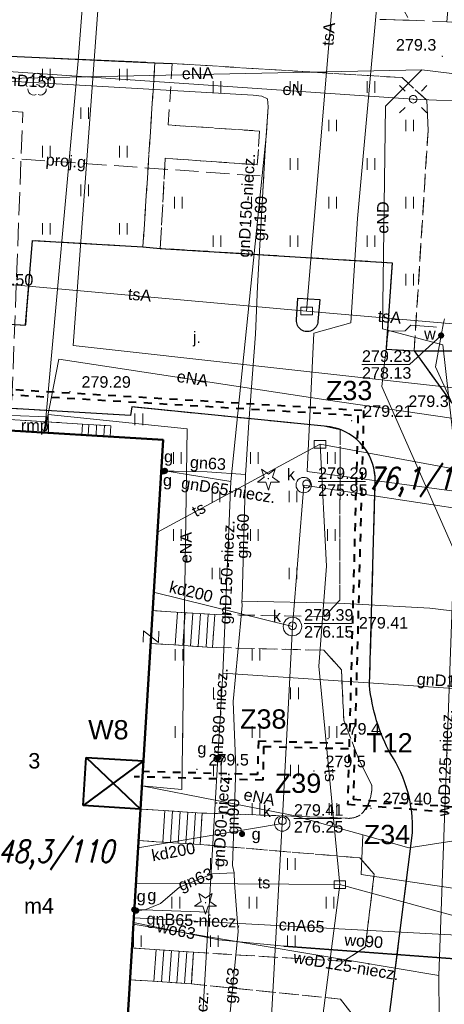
# Model space of a CAD drawing. Extents: x 0 to 6568752, y 0 to 5584302.
# Tile 36 of 74: x 6568460 to 6568488, y 5584013 to 5584077. Entities that reach past the tile are written whole.
import ezdxf
from ezdxf.enums import TextEntityAlignment as Align

# ---------------------------------------------------------------- set-up
doc = ezdxf.new("R2010")
doc.units = 0
doc.header["$PDSIZE"] = 0.75
for name, pattern in [('DUL', [1, 0.5, -0.5]), ('GAK', [3.5, 2, -0.7, 0.1, -0.7]), ('PRZER2-1', [1.5, 1, -0.5]), ('PRZER3-1', [2, 1.5, -0.5])]:
    doc.linetypes.add(name, pattern=pattern)
doc.layers.get('0').update_dxf_attribs({"linetype": 'CONTINUOUS'})
doc.layers.get('Defpoints').update_dxf_attribs({"linetype": 'CONTINUOUS'})
for name, color, linetype, lineweight in [('alarm', 51, 'CONTINUOUS', 50), ('EGBR', 7, 'CONTINUOUS', 18), ('EGBR_O', 7, 'CONTINUOUS', 18), ('EGBS', 7, 'CONTINUOUS', 18), ('EGBU', 7, 'CONTINUOUS', 50), ('EGBU_O', 7, 'CONTINUOUS', 50), ('GEPADR_O', 7, 'CONTINUOUS', 18), ('GEPPHC', 7, 'CONTINUOUS', 18), ('GUPPRZ_O', 7, 'CONTINUOUS', 18), ('OTKC', 7, 'CONTINUOUS', 18), ('OTKJ', 7, 'CONTINUOUS', 18), ('OTKJ_O', 7, 'CONTINUOUS', 18), ('OTKK', 7, 'CONTINUOUS', 25), ('OTRN', 7, 'CONTINUOUS', 13), ('OTRN_O', 7, 'CONTINUOUS', 13), ('OTRS', 7, 'CONTINUOUS', 13), ('OTRS_O', 7, 'CONTINUOUS', 13), ('OTZT', 7, 'CONTINUOUS', 18), ('ramka sekcji', 7, 'CONTINUOUS', 18), ('siec', 7, 'GAK', 70), ('SUEO', 7, 'CONTINUOUS', 18), ('SULO', 7, 'CONTINUOUS', 35), ('SUPK', 7, 'CONTINUOUS', 18), ('SUPW', 7, 'CONTINUOUS', 18), ('SUPW_O', 7, 'CONTINUOUS', 18)]:
    doc.layers.add(name, color=color, linetype=linetype, lineweight=lineweight)
for name, color, linetype, lineweight, true_color in [('OTZG', 7, 'CONTINUOUS', 18, 0x008000), ('OTZL', 7, 'CONTINUOUS', 18, 0x008000), ('SUCP', 7, 'CONTINUOUS', 18, 0xd200d2), ('SUCP_O', 7, 'CONTINUOUS', 18, 0xd200d2), ('SUEP', 1, 'CONTINUOUS', 18, 0xff0000), ('SUEP_O', 1, 'CONTINUOUS', 18, 0xff0000), ('SUGP', 7, 'CONTINUOUS', 18, 0xbfbf00), ('SUGP_O', 7, 'CONTINUOUS', 18, 0xbfbf00), ('SUGU', 7, 'CONTINUOUS', 18, 0xbfbf00), ('SUGU_O', 7, 'CONTINUOUS', 18, 0xbfbf00), ('SUGW', 7, 'CONTINUOUS', 18, 0xbfbf00), ('SUGW_O', 7, 'CONTINUOUS', 18, 0xbfbf00), ('SUKP', 7, 'CONTINUOUS', 18, 0x803300), ('SUKP_O', 7, 'CONTINUOUS', 18, 0x803300), ('SUTP', 7, 'CONTINUOUS', 18, 0xff9100), ('SUTP_O', 7, 'CONTINUOUS', 18, 0xff9100), ('SUWP', 5, 'CONTINUOUS', 18, 0x0000ff), ('SUWP_O', 5, 'CONTINUOUS', 18, 0x0000ff), ('SUWW', 5, 'CONTINUOUS', 18, 0x0000ff), ('SUWW_O', 5, 'CONTINUOUS', 18, 0x0000ff)]:
    doc.layers.add(name, color=color, linetype=linetype, lineweight=lineweight, true_color=true_color)
doc.styles.add('Arial', font='arial.ttf')
doc.styles.add('GEO-INFO', font='arial.ttf')
doc.styles.add('UZBROJENIE', font='SIMPLEX.shx', dxfattribs={"width": 0.8, "oblique": 15.00003, "height": 0.9})
doc.dimstyles.get("Standard").update_dxf_attribs({"dimtxt": 0.18, "dimasz": 0.18, "dimexe": 0.18, "dimexo": 0.0625, "dimgap": 0.09, "dimtad": 0, "dimtih": 1, "dimtoh": 1, "dimdec": 4, "dimzin": 0, "dimdsep": 46, "dimtxsty": 'Standard', "dimcen": 0.09, "dimadec": 0, "dimazin": 0, "dimtfac": 1, "dimtdec": 4, "dimtofl": 0, "dimtmove": 0, "dimatfit": 3, "dimfxl": 0, "dimtolj": 1, "dimtzin": 0, "dimarcsym": 0})

# ---------------------------------------------------------------- blocks, each defined once
blk = doc.blocks.new('D_GSPRDL1')
blk.add_hatch(color=0).paths.add_polyline_path([(0, -0.045), (0.013906, -0.042798), (0.02645, -0.036406), (0.036406, -0.02645), (0.042798, -0.013906), (0.045, 0), (0.042798, 0.013906), (0.036406, 0.02645), (0.02645, 0.036406), (0.013906, 0.042798), (0, 0.045), (-0.013906, 0.042798), (-0.02645, 0.036406), (-0.036406, 0.02645), (-0.042798, 0.013906), (-0.045, 0), (-0.042798, -0.013906), (-0.036406, -0.02645), (-0.02645, -0.036406), (-0.013906, -0.042798)])
at = {"color": 0}
for points in [[(-0.324277, 0.563333), (-0.240553, 0.662679), (-0.127956, 0.727494), (0, 0.75), (0.127956, 0.727494), (0.240553, 0.662679), (0.324277, 0.563333)], [(-0.635969, -0.134326), (-0.70458, -0.024001), (-0.731429, 0.103115), (-0.713292, 0.231763), (-0.652348, 0.346501), (-0.55591, 0.433559), (-0.435555, 0.482485)], [(0.435555, 0.482485), (0.55591, 0.433559), (0.652348, 0.346501), (0.713292, 0.231763), (0.731429, 0.103115), (0.70458, -0.024001), (0.635969, -0.134326)], [(-0.068773, -0.646351), (-0.194901, -0.677512), (-0.324092, -0.663766), (-0.440839, -0.606763), (-0.531129, -0.513345), (-0.584125, -0.394725), (-0.593465, -0.265141)], [(0.593465, -0.265141), (0.584125, -0.394725), (0.531129, -0.513345), (0.440839, -0.606763), (0.324092, -0.663766), (0.194901, -0.677512), (0.068773, -0.646351)]]:
    blk.add_lwpolyline(points, dxfattribs=at)
blk = doc.blocks.new('D_GSPRDI1')
blk.add_hatch(color=0).paths.add_polyline_path([(0, -0.045), (0.013906, -0.042798), (0.02645, -0.036406), (0.036406, -0.02645), (0.042798, -0.013906), (0.045, 0), (0.042798, 0.013906), (0.036406, 0.02645), (0.02645, 0.036406), (0.013906, 0.042798), (0, 0.045), (-0.013906, 0.042798), (-0.02645, 0.036406), (-0.036406, 0.02645), (-0.042798, 0.013906), (-0.045, 0), (-0.042798, -0.013906), (-0.036406, -0.02645), (-0.02645, -0.036406), (-0.013906, -0.042798)])
at = {"color": 0}
blk.add_lwpolyline([(0.272471, 0.088531), (0.713338, -0.231778), (0.168396, -0.231778), (0, -0.750048), (-0.168396, -0.231778), (-0.713338, -0.231778), (-0.272471, 0.088531), (-0.440867, 0.606801), (0, 0.286493), (0.440867, 0.606801)], close=True, dxfattribs=at)
blk = doc.blocks.new('D_GSPWPN1')
blk.add_hatch(color=0).paths.add_polyline_path([(-0.045, 0), (-0.043467, -0.011647), (-0.038971, -0.0225), (-0.03182, -0.03182), (-0.0225, -0.038971), (-0.011647, -0.043467), (0, -0.045), (0.011647, -0.043467), (0.0225, -0.038971), (0.03182, -0.03182), (0.038971, -0.0225), (0.043467, -0.011647), (0.045, 0), (0.043467, 0.011647), (0.038971, 0.0225), (0.03182, 0.03182), (0.0225, 0.038971), (0.011647, 0.043467), (0, 0.045), (-0.011647, 0.043467), (-0.0225, 0.038971), (-0.03182, 0.03182), (-0.038971, 0.0225), (-0.043467, 0.011647)])
blk = doc.blocks.new('D_GSPWPS1')
blk.add_hatch(color=0).paths.add_polyline_path([(-0.045, 0), (-0.043467, -0.011647), (-0.038971, -0.0225), (-0.03182, -0.03182), (-0.0225, -0.038971), (-0.011647, -0.043467), (0, -0.045), (0.011647, -0.043467), (0.0225, -0.038971), (0.03182, -0.03182), (0.038971, -0.0225), (0.043467, -0.011647), (0.045, 0), (0.043467, 0.011647), (0.038971, 0.0225), (0.03182, 0.03182), (0.0225, 0.038971), (0.011647, 0.043467), (0, 0.045), (-0.011647, 0.043467), (-0.0225, 0.038971), (-0.03182, 0.03182), (-0.038971, 0.0225), (-0.043467, 0.011647)])
blk = doc.blocks.new('D_GUPIKP1_3')
at = {"color": 0}
blk.add_lwpolyline([(0.375, -0.25), (-0.375, -0.25), (-0.375, 0.25), (0.375, 0.25)], close=True, dxfattribs=at)
blk = doc.blocks.new('D_GUPWZA1')
blk.add_hatch(color=0).paths.add_polyline_path([(-0.2, 0), (-0.193185, -0.051764), (-0.173205, -0.1), (-0.141421, -0.141421), (-0.1, -0.173205), (-0.051764, -0.193185), (0, -0.2), (0.051764, -0.193185), (0.1, -0.173205), (0.141421, -0.141421), (0.173205, -0.1), (0.193185, -0.051764), (0.2, 0), (0.193185, 0.051764), (0.173205, 0.1), (0.141421, 0.141421), (0.1, 0.173205), (0.051764, 0.193185), (0, 0.2), (-0.051764, 0.193185), (-0.1, 0.173205), (-0.141421, 0.141421), (-0.173205, 0.1), (-0.193185, 0.051764)])
blk = doc.blocks.new('D_GUPIWZ1_1')
at = {"color": 0}
blk.add_lwpolyline([(0, 0.25), (0.064705, 0.241481), (0.125, 0.216506), (0.176777, 0.176777), (0.216506, 0.125), (0.241481, 0.064705), (0.25, 0), (0.241481, -0.064705), (0.216506, -0.125), (0.176777, -0.176777), (0.125, -0.216506), (0.064705, -0.241481), (0, -0.25), (-0.064705, -0.241481), (-0.125, -0.216506), (-0.176777, -0.176777), (-0.216506, -0.125), (-0.241481, -0.064705), (-0.25, 0), (-0.241481, 0.064705), (-0.216506, 0.125), (-0.176777, 0.176777), (-0.125, 0.216506), (-0.064705, 0.241481)], close=True, dxfattribs=at)
blk = doc.blocks.new('D_GUPGZA1')
blk.add_hatch(color=0).paths.add_polyline_path([(-0.2, 0), (-0.193185, -0.051764), (-0.173205, -0.1), (-0.141421, -0.141421), (-0.1, -0.173205), (-0.051764, -0.193185), (0, -0.2), (0.051764, -0.193185), (0.1, -0.173205), (0.141421, -0.141421), (0.173205, -0.1), (0.193185, -0.051764), (0.2, 0), (0.193185, 0.051764), (0.173205, 0.1), (0.141421, 0.141421), (0.1, 0.173205), (0.051764, 0.193185), (0, 0.2), (-0.051764, 0.193185), (-0.1, 0.173205), (-0.141421, 0.141421), (-0.173205, 0.1), (-0.193185, 0.051764)])
blk = doc.blocks.new('D_GUPGUT1')
blk.add_hatch(color=0).paths.add_polyline_path([(-0.2, 0), (-0.193185, -0.051764), (-0.173205, -0.1), (-0.141421, -0.141421), (-0.1, -0.173205), (-0.051764, -0.193185), (0, -0.2), (0.051764, -0.193185), (0.1, -0.173205), (0.141421, -0.141421), (0.173205, -0.1), (0.193185, -0.051764), (0.2, 0), (0.193185, 0.051764), (0.173205, 0.1), (0.141421, 0.141421), (0.1, 0.173205), (0.051764, 0.193185), (0, 0.2), (-0.051764, 0.193185), (-0.1, 0.173205), (-0.141421, 0.141421), (-0.173205, 0.1), (-0.193185, 0.051764)])
blk = doc.blocks.new('D_GEPPHC1')
at = {"color": 0}
blk.add_lwpolyline([(-0.375, 0.5), (0.375, 0.5), (-0.375, -0.5), (0.375, -0.5)], dxfattribs=at)
blk = doc.blocks.new('D_GUPELA2')
blk.add_hatch(color=0).paths.add_polyline_path([(-0.001087, 0.044987), (0.011881, 0.043403), (0.021281, 0.03965), (0.030065, 0.033482), (0.038133, 0.023893), (0.043117, 0.012881), (0.044986, 0.001113), (0.044323, -0.007777), (0.040557, -0.019497), (0.033417, -0.030138), (0.024849, -0.037517), (0.013788, -0.042836), (0.002013, -0.044955), (-0.00982, -0.043916), (-0.020466, -0.040077), (-0.029541, -0.033946), (-0.036867, -0.025804), (-0.04187, -0.01649), (-0.04461, -0.005909), (-0.044532, 0.006476), (-0.041285, 0.017903), (-0.034764, 0.028574), (-0.024479, 0.03776), (-0.013449, 0.042943)])
at = {"color": 0}
for points in [[(-0.883883, 0.883883), (-0.53033, 0.53033)], [(0.883883, 0.883883), (0.53033, 0.53033)], [(-0.883883, -0.883883), (-0.53033, -0.53033)], [(0.883883, -0.883883), (0.53033, -0.53033)]]:
    blk.add_lwpolyline(points, dxfattribs=at)
blk = doc.blocks.new('D_GUPELA1')
at = {"color": 0}
blk.add_lwpolyline([(0, 0.25), (0.064705, 0.241481), (0.125, 0.216506), (0.176777, 0.176777), (0.216506, 0.125), (0.241481, 0.064705), (0.25, 0), (0.241481, -0.064705), (0.216506, -0.125), (0.176777, -0.176777), (0.125, -0.216506), (0.064705, -0.241481), (0, -0.25), (-0.064705, -0.241481), (-0.125, -0.216506), (-0.176777, -0.176777), (-0.216506, -0.125), (-0.241481, -0.064705), (-0.25, 0), (-0.241481, 0.064705), (-0.216506, 0.125), (-0.176777, 0.176777), (-0.125, 0.216506), (-0.064705, 0.241481)], close=True, dxfattribs=at)
blk = doc.blocks.new('D_GSSUTR1')
at = {"color": 0}
for points in [[(-0.25666, 0.36165), (-0.25666, -0.38835)], [(0.24334, -0.38835), (0.24334, 0.36165)]]:
    blk.add_lwpolyline(points, dxfattribs=at)
blk = doc.blocks.new('*D45')
at = {"layer": 'Defpoints', "color": 0}
for p in [(6568647.5, 5584150), (6568650, 5584150), (0, 0)]:
    blk.add_point(p, dxfattribs=at)
at = {"layer": 'ramka sekcji', "color": 0, "lineweight": -2}
blk.add_line((6568649.938, 5584150), (6568647.5, 5584150), dxfattribs=at)
at = {"layer": 'ramka sekcji', "color": 0, "insert": (6568644.106, 5584150), "char_height": 0.75, "attachment_point": 5, "style": 'GEO-INFO'}
blk.add_mtext('\\A1;5584150.0000', dxfattribs=at)
blk = doc.blocks.new('*D46')
at = {"layer": 'Defpoints', "color": 0}
for p in [(6568650, 5584152.5), (6568650, 5584150), (0, 0)]:
    blk.add_point(p, dxfattribs=at)
at = {"layer": 'ramka sekcji', "color": 0, "lineweight": -2}
blk.add_line((6568650, 5584150.062), (6568650, 5584152.5), dxfattribs=at)
at = {"layer": 'ramka sekcji', "color": 0, "insert": (6568650, 5584155.896), "char_height": 0.75, "attachment_point": 5, "rotation": 90, "style": 'GEO-INFO'}
blk.add_mtext('\\A1;6568650.0000', dxfattribs=at)

msp = doc.modelspace()

# ---------------------------------------------------------------- linework, layer by layer
at = {"layer": 'EGBR', "linetype": 'Continuous', "lineweight": 18, "elevation": 10.18}
msp.add_lwpolyline([(6568464.46047, 5584050.41839), (6568464.5, 5584051.12), (6568458.39, 5584051.51), (6568458.31, 5584050.79)], close=True, dxfattribs=at)
at = {"layer": 'EGBS', "linetype": 'Continuous', "lineweight": 18, "elevation": 10.18}
for points in [[(6568466.33, 5584051), (6568466.28985, 5584050.30786), (6568464.46047, 5584050.41839), (6568464.5, 5584051.12)], [(6568473.08, 5584038.77), (6568472.94, 5584036.64), (6568470.09, 5584036.82), (6568468.91704, 5584036.8989), (6568469.04824, 5584039.02947), (6568470.23, 5584038.95)], [(6568472.13, 5584023.86), (6568472.26, 5584025.9), (6568469.41, 5584026.08), (6568468.25496, 5584026.14794), (6568468.12991, 5584024.11732), (6568469.28, 5584024.04)], [(6568471.56, 5584014.81), (6568471.69, 5584016.87), (6568468.84, 5584017.07), (6568467.70084, 5584017.14994), (6568467.57336, 5584015.07979), (6568468.71, 5584015.01)]]:
    msp.add_lwpolyline(points, close=True, dxfattribs=at)
for points in [[(6568464.87607, 5584050.39328), (6568464.91832, 5584051.09257)], [(6568465.37516, 5584050.36312), (6568465.41726, 5584051.05985)], [(6568465.87425, 5584050.33297), (6568465.91619, 5584051.02714)], [(6568470.51699, 5584036.79303), (6568470.65154, 5584038.92338)], [(6568471.01599, 5584036.76152), (6568471.15054, 5584038.89186)], [(6568471.515, 5584036.73), (6568471.64955, 5584038.86034)], [(6568472.01401, 5584036.69848), (6568472.14855, 5584038.82883)], [(6568472.51301, 5584036.66697), (6568472.64756, 5584038.79731)], [(6568469.83699, 5584026.05303), (6568469.70814, 5584024.01296)], [(6568470.33599, 5584026.02152), (6568470.20715, 5584023.98144)], [(6568470.835, 5584025.99), (6568470.70615, 5584023.94993)], [(6568471.33401, 5584025.95848), (6568471.20516, 5584023.91841)], [(6568471.83301, 5584025.92697), (6568471.70416, 5584023.88689)], [(6568469.26745, 5584017.04), (6568469.12296, 5584014.98102)], [(6568469.76623, 5584017.005), (6568469.62174, 5584014.94602)], [(6568470.265, 5584016.97), (6568470.12051, 5584014.91102)], [(6568470.76377, 5584016.935), (6568470.61928, 5584014.87602)], [(6568471.26255, 5584016.9), (6568471.11806, 5584014.84101)]]:
    msp.add_lwpolyline(points, dxfattribs=at)
at = {"layer": 'EGBU', "linetype": 'Continuous', "lineweight": 50, "elevation": 10.18}
msp.add_lwpolyline([(6568457.96, 5584044.72), (6568458.31, 5584050.79), (6568469.73, 5584050.1), (6568467.17, 5584008.53), (6568466.28, 5584008.57), (6568464.89, 5583988.75), (6568453.62, 5583989.49), (6568454.76, 5584009.14), (6568455.78, 5584009.15)], close=True, dxfattribs=at)
at = {"layer": 'GUPPRZ_O', "linetype": 'Continuous', "lineweight": 13, "elevation": 10.8, "flags": 128}
for points in [[(6568487.77, 5584056.87), (6568485.71268, 5584054.98643), (6568482.63268, 5584054.98643)], [(6568479.78605, 5584047.39012), (6568482.86605, 5584047.39012)], [(6568478.87447, 5584038.1977), (6568481.95447, 5584038.1977)], [(6568478.21746, 5584025.5483), (6568481.29746, 5584025.5483)]]:
    msp.add_lwpolyline(points, dxfattribs=at)
at = {"layer": 'OTKC', "linetype": 'PRZER2-1', "lineweight": 18, "elevation": 10.18}
for points in [[(6568475.81, 5584095.49), (6568485.7, 5584077.32), (6568483.79, 5584077.36)], [(6568483.79, 5584077.36), (6568485.7, 5584077.32), (6568488.13, 5584077.21), (6568489.26, 5584077.14), (6568512.66, 5584076.01), (6568514.70571, 5584075.918), (6568538.01, 5584074.87), (6568539.27, 5584076.24), (6568539.96, 5584083.71)], [(6568488.46, 5584052.49), (6568486.02, 5584055.87), (6568486.92, 5584070.16), (6568486.83, 5584072.13), (6568485.23, 5584073.59), (6568470.32, 5584074.51), (6568470.06, 5584070.52), (6568475.99, 5584070.13), (6568475.84, 5584067.94), (6568469.87, 5584068.36), (6568469.54, 5584062.52), (6568468.42, 5584062.61), (6568469.2, 5584074.56), (6568454.13, 5584075.24)]]:
    msp.add_lwpolyline(points, dxfattribs=at)
msp.add_lwpolyline([(6568482.21, 5584012.59), (6568481.23, 5584013.83), (6568471.56, 5584014.81), (6568471.69, 5584016.87), (6568481.44, 5584016.28), (6568482.85, 5584017.2), (6568483.42, 5584021.94), (6568482.49, 5584022.99), (6568472.13, 5584023.86), (6568472.26, 5584025.9), (6568481.55, 5584025.57, 0.20683381), (6568482.61, 5584025.84, 0.20696042), (6568483.26, 5584027.75), (6568482.44, 5584029.33), (6568481.45, 5584031.92), (6568481.3, 5584035.19), (6568480.16, 5584036.45), (6568472.94, 5584036.64), (6568473.08, 5584038.77), (6568480.19, 5584038.64), (6568481.2, 5584039.7), (6568481.21, 5584050.77, -0.31837836), (6568483.49, 5584047.4), (6568483.12, 5584034.18, 0.10088804), (6568484.5, 5584029.71, -0.1555909), (6568485.91, 5584024.62), (6568481.67, 5583991.05)], format="xyb", dxfattribs=at)
at = {"layer": 'OTKJ', "linetype": 'PRZER3-1', "lineweight": 18, "elevation": 10.18}
msp.add_lwpolyline([(6568479.43, 5583959.52), (6568482.81, 5583989.38), (6568481.67, 5583991.05), (6568485.91, 5584024.62, 0.1555909), (6568484.5, 5584029.71, -0.10088804), (6568483.12, 5584034.18), (6568483.49, 5584047.4, 0.16990276), (6568482.77, 5584049.61, 0.21782823), (6568480.18, 5584050.99), (6568467.69, 5584052.24), (6568467.61, 5584051.68), (6568458.05, 5584052.25), (6568458.24, 5584055.28), (6568458.36, 5584057.68), (6568460.81, 5584057.54), (6568461.25, 5584063.04), (6568468.42, 5584062.61), (6568469.54, 5584062.52), (6568484.6, 5584061.58), (6568484.2, 5584055.99), (6568486.02, 5584055.87), (6568488.46, 5584052.49)], format="xyb", dxfattribs=at)
at = {"layer": 'OTKK', "linetype": 'Continuous', "lineweight": 25, "elevation": 10.18}
for points in [[(6568451.15, 5584066.37), (6568450.41, 5584066.7), (6568450.1, 5584067.36), (6568450.4, 5584071.58), (6568450.79, 5584072.67), (6568451.38, 5584073.45), (6568452.61, 5584074.55), (6568454.13, 5584075.24), (6568469.2, 5584074.56), (6568470.32, 5584074.51)], [(6568486.02, 5584055.87), (6568488.46, 5584052.49)]]:
    msp.add_lwpolyline(points, dxfattribs=at)
msp.add_lwpolyline([(6568479.43, 5583959.52), (6568482.81, 5583989.38), (6568481.67, 5583991.05), (6568485.91, 5584024.62, 0.1555909), (6568484.5, 5584029.71, -0.10088804), (6568483.12, 5584034.18), (6568483.49, 5584047.4, 0.16990276), (6568482.77, 5584049.61, 0.21782823), (6568480.18, 5584050.99), (6568467.69, 5584052.24), (6568467.61, 5584051.68), (6568458.05, 5584052.25), (6568458.24, 5584055.28), (6568458.36, 5584057.68), (6568460.81, 5584057.54), (6568461.25, 5584063.04), (6568468.42, 5584062.61), (6568469.54, 5584062.52), (6568484.6, 5584061.58), (6568484.2, 5584055.99), (6568486.02, 5584055.87), (6568488.77, 5584055.87)], format="xyb", dxfattribs=at)
msp.add_lwpolyline([(6568478.48, 5584059.29), (6568479.89, 5584059.21), (6568479.77, 5584057.78, -1.03128106), (6568478.39, 5584057.88)], format="xyb", close=True, dxfattribs=at)
at = {"layer": 'OTZT', "color": 7, "linetype": 'PRZER2-1', "lineweight": 18, "elevation": 10.1}
for points in [[(6568475.99, 5584096.46), (6568475.81, 5584095.49), (6568485.7, 5584077.32), (6568488.13, 5584077.21), (6568491.62, 5584111.39)], [(6568468.42, 5584062.61), (6568461.25, 5584063.04), (6568460.81, 5584057.54), (6568458.36, 5584057.68), (6568450.71, 5584061.92), (6568450.63, 5584062.71), (6568457.66, 5584062.07), (6568458.02, 5584067.72), (6568451.27, 5584068.16), (6568451.15, 5584066.37), (6568450.41, 5584066.7), (6568450.1, 5584067.36), (6568450.4, 5584071.58), (6568450.79, 5584072.67), (6568451.38, 5584073.45), (6568452.61, 5584074.55), (6568454.13, 5584075.24), (6568469.2, 5584074.56)], [(6568469.54, 5584062.52), (6568469.87, 5584068.36), (6568475.84, 5584067.94), (6568475.99, 5584070.13), (6568470.06, 5584070.52), (6568470.32, 5584074.51), (6568485.23, 5584073.59), (6568486.83, 5584072.13), (6568486.92, 5584070.16), (6568486.02, 5584055.87), (6568484.2, 5584055.99), (6568484.6, 5584061.58)], [(6568468.12991, 5584024.11732), (6568469.28, 5584024.04), (6568472.13, 5584023.86), (6568482.49, 5584022.99), (6568483.42, 5584021.94), (6568482.85, 5584017.2), (6568481.44, 5584016.28), (6568471.69, 5584016.87), (6568468.84, 5584017.07), (6568467.70084, 5584017.14994)], [(6568467.57336, 5584015.07979), (6568468.71, 5584015.01), (6568471.56, 5584014.81), (6568481.23, 5584013.83), (6568482.21, 5584012.59), (6568480.4, 5583997.22), (6568478.74, 5583996.26), (6568469.47, 5583997.01), (6568466.69, 5583997.2), (6568465.48945, 5583997.2976), (6568466.28, 5584008.57), (6568467.17, 5584008.53)]]:
    msp.add_lwpolyline(points, close=True, dxfattribs=at)
msp.add_lwpolyline([(6568458.05, 5584052.25), (6568467.61, 5584051.68), (6568467.69, 5584052.24), (6568480.18, 5584050.99), (6568481.21, 5584050.77), (6568481.2, 5584039.7), (6568480.19, 5584038.64), (6568473.08, 5584038.77), (6568470.23, 5584038.95), (6568469.04824, 5584039.02947), (6568469.73, 5584050.1), (6568466.28985, 5584050.30786), (6568466.33, 5584051), (6568464.5, 5584051.12), (6568458.39, 5584051.51)], dxfattribs=at)
msp.add_lwpolyline([(6568468.91704, 5584036.8989), (6568470.09, 5584036.82), (6568472.94, 5584036.64), (6568480.16, 5584036.45), (6568481.3, 5584035.19), (6568481.45, 5584031.92), (6568482.44, 5584029.33), (6568483.26, 5584027.75, -0.10320819), (6568483.13, 5584026.72, -0.41554788), (6568481.55, 5584025.57), (6568472.26, 5584025.9), (6568469.41, 5584026.08), (6568468.25496, 5584026.14794)], format="xyb", close=True, dxfattribs=at)
at = {"layer": 'siec', "linetype": 'DUL', "lineweight": 40}
for p, q in [((6568454.18161, 5584053.71431), (6568482.73872, 5584052.00986)), ((6568454.51199, 5584053.347), (6568482.36867, 5584051.68435)), ((6568482.36867, 5584051.68435), (6568481.69841, 5584026.47011)), ((6568482.73872, 5584052.00986), (6568482.06846, 5584026.79561)), ((6568475.90985, 5584030.57907), (6568475.85333, 5584028.39087)), ((6568475.90986, 5584030.57947), (6568481.80347, 5584030.42241)), ((6568476.25042, 5584030.2199), (6568476.1939, 5584028.03169)), ((6568476.25044, 5584030.22029), (6568482.15532, 5584030.06293)), ((6568476.1939, 5584028.03169), (6568467.8467, 5584028.25358)), ((6568475.85333, 5584028.39087), (6568467.89034, 5584028.60255)), ((6568482.06846, 5584026.79561), (6568548.20269, 5584021.73291)), ((6568481.69841, 5584026.47011), (6568547.83264, 5584021.4074))]:
    msp.add_line(p, q, dxfattribs=at)
at = {"layer": 'siec', "linetype": 'ByBlock', "lineweight": 40}
for p, q in [((6568464.53759, 5584026.39713), (6568464.74578, 5584029.5029)), ((6568468.44753, 5584029.27494), (6568464.53759, 5584026.39713)), ((6568464.74578, 5584029.5029), (6568468.44753, 5584029.27494)), ((6568464.74578, 5584029.5029), (6568468.25496, 5584026.14794)), ((6568468.25496, 5584026.14794), (6568464.53759, 5584026.39713))]:
    msp.add_line(p, q, dxfattribs=at)
at = {"layer": 'SUCP', "linetype": 'Continuous', "lineweight": 18, "elevation": 10.14}
msp.add_lwpolyline([(6568467.82052, 5584019.09329), (6568489.61094, 5584017.93345), (6568489.77001, 5584009.76739), (6568505.78679, 5584009.39603)], dxfattribs=at)
at = {"layer": 'SUEP', "linetype": 'Continuous', "lineweight": 18, "elevation": 10.14}
for points in [[(6568400.12745, 5584159.85225), (6568398.01241, 5584099.73035), (6568466.01071, 5584095.59619), (6568465.51432, 5584078.24845), (6568463.88823, 5584056.21578), (6568488.56528, 5584053.48354), (6568512.37059, 5584049.32995), (6568530.71554, 5584048.27624), (6568530.87, 5584050.35)], [(6568401.39526, 5584135.72737), (6568405.69317, 5584117.39992), (6568408.44491, 5584098.04464), (6568438.30347, 5584095.99921), (6568465.75337, 5584094.61279), (6568464.21021, 5584074.68136), (6568462.02654, 5584050.56545)], [(6568469.90566, 5584078.94508), (6568471.50229, 5584091.62664), (6568472.53, 5584108.67), (6568471.33, 5584096.82), (6568465.16, 5584089.99), (6568454.64, 5584080.16), (6568433.18, 5584081.43), (6568430.13, 5584076.26), (6568437.23, 5584075.62), (6568458.39, 5584074.07), (6568485.96, 5584072.19), (6568490, 5584072.02)], [(6568483.86, 5584081.14), (6568482.35, 5584064.46), (6568481.92, 5584057.69), (6568479.5, 5584057.03), (6568479.08, 5584048.05), (6568490.55, 5584046.52), (6568490.19, 5584039.47), (6568490.1, 5584032.19), (6568500.05, 5584031.55), (6568499.19, 5584000.4), (6568497.9, 5583981.04), (6568497, 5583965.74), (6568496.25, 5583951.67), (6568502.87, 5583951), (6568504.63, 5583951.43), (6568516.8, 5583950.23), (6568526.54, 5583949.18), (6568528.6, 5583949.33), (6568547.78, 5583947.67), (6568548.44331, 5583954.04773)], [(6568457.41502, 5584073.49372), (6568486.50836, 5584074.10327)], [(6568493.58837, 5584034.7328), (6568489.14251, 5584034.9272), (6568489.40021, 5584042.8082), (6568487.88104, 5584056.26528), (6568483.95421, 5584057.29015), (6568484.16782, 5584071.74709), (6568486.50836, 5584074.10327)], [(6568486.50836, 5584074.10327), (6568518.17164, 5584070.22632)], [(6568480.29494, 5584052.68691), (6568462.95967, 5584055.32375), (6568462.02654, 5584050.56545)], [(6568480.29494, 5584052.68691), (6568523.12866, 5584046.43834)], [(6568461.96392, 5584050.56923), (6568462.1777, 5584051.59338), (6568455.34395, 5584051.84535), (6568453.40597, 5584031.5088), (6568450.53309, 5583996.80907), (6568448.53546, 5583966.36094), (6568408.78897, 5583972.06926), (6568392.59187, 5583974.08072), (6568365.19254, 5583976.97792)], [(6568462.30094, 5584050.54887), (6568462.26563, 5584051.75453), (6568471.28846, 5584050.81071), (6568470.94004, 5584027.4144), (6568468.34841, 5584027.66534)], [(6568468.34841, 5584027.66534), (6568478.08182, 5584025.7663), (6568482.68307, 5584024.47326)], [(6568506.35132, 5584018.37595), (6568482.57787, 5584021.90699), (6568482.68307, 5584024.47326)], [(6568482.68307, 5584024.47326), (6568485.66987, 5584023.63391), (6568492.79619, 5584024.73582), (6568518.83744, 5584022.46118), (6568519.89938, 5584020.76474), (6568518.60907, 5583999.83648)]]:
    msp.add_lwpolyline(points, dxfattribs=at)
at = {"layer": 'SUEP', "linetype": 'PRZER3-1', "lineweight": 18, "elevation": 10.14}
msp.add_lwpolyline([(6568459.83529, 5584050.67966), (6568460.62843, 5584071.35681), (6568421.89546, 5584074.17693), (6568386.52744, 5584077.44073), (6568366.48235, 5584079.2058), (6568353.75069, 5584080.06318), (6568328.39369, 5584082.01967), (6568323.01448, 5584083.12127), (6568308.48195, 5584085.80969), (6568300.43483, 5584088.01289), (6568293.21194, 5584089.56037), (6568275.36079, 5584093.02254), (6568265.88044, 5584095.88281)], dxfattribs=at)
at = {"layer": 'SUGP', "linetype": 'Continuous', "lineweight": 18, "elevation": 10.14}
for points in [[(6568444.40552, 5584074.23001), (6568446.2417, 5584074.14867), (6568475.58, 5584072.46), (6568476.14, 5584072.4), (6568476.51, 5584072.21), (6568476.55, 5584071.7)], [(6568476.55, 5584071.7), (6568476.35, 5584068.88), (6568475.85, 5584060.04), (6568475.72, 5584056.95), (6568475.29, 5584051.23), (6568475.1, 5584048.13), (6568475.08, 5584047.86), (6568474.85, 5584039.85), (6568474.84, 5584039.64)], [(6568476.55, 5584071.7), (6568476.5, 5584071.03)], [(6568473.61261, 5584034.97458), (6568474.11541, 5584047.40596), (6568476.44, 5584070), (6568476.48, 5584070.71)], [(6568470.09, 5584048.06), (6568469.76, 5584048.06)], [(6568474.11541, 5584047.40596), (6568469.85, 5584048.09)], [(6568475.08, 5584047.86), (6568472.58, 5584048.02), (6568470.45, 5584048.06), (6568470.09, 5584048.06)], [(6568474.84, 5584039.64), (6568474.85, 5584039.36)], [(6568474.84, 5584039.64), (6568481.08, 5584039.51), (6568487.03, 5584039.18), (6568488.29, 5584039.04), (6568489.32, 5584038.97), (6568490.31, 5584038.89), (6568491.06, 5584038.84), (6568491.69, 5584038.81), (6568499.01, 5584038.42), (6568510.98, 5584037.64), (6568513.4, 5584037.46), (6568523.05, 5584036.69), (6568523.82, 5584036.62), (6568523.53, 5584033.4)], [(6568474.85, 5584039.36), (6568474.57, 5584036.32), (6568474.28, 5584033.14), (6568474.45, 5584028.84), (6568474.24, 5584022.5), (6568474.33, 5584022.02), (6568474.37, 5584021.35)], [(6568473.61261, 5584034.97458), (6568473.28557, 5584029.46696), (6568472.69103, 5584019.47132)], [(6568473.61261, 5584034.97458), (6568511.36, 5584032.46), (6568521.19, 5584031.42), (6568522.21, 5584031.3)], [(6568474.33, 5584022.02), (6568472.93, 5584021.95), (6568470.8, 5584021.1), (6568469.56, 5584020.02), (6568468.6, 5584019.65), (6568468.35, 5584019.6)], [(6568474.37, 5584021.35), (6568474.6, 5584018.22), (6568473.9, 5584011.2), (6568472.89, 5584006.92), (6568471.9, 5584004.91), (6568469.93, 5584003.98), (6568466.62, 5584004.13), (6568466.27, 5584004.09)], [(6568472.69103, 5584019.47132), (6568471.71245, 5584003.01175), (6568466.12, 5584004.16)], [(6568472.69103, 5584019.47132), (6568467.85382, 5584019.63406)], [(6568468.35, 5584019.6), (6568467.99, 5584019.57)]]:
    msp.add_lwpolyline(points, dxfattribs=at)
at = {"layer": 'SUGP', "linetype": 'PRZER3-1', "lineweight": 18, "elevation": 10.14}
msp.add_lwpolyline([(6568443.88641, 5584066.51975), (6568450.38822, 5584066.13253), (6568450.58489, 5584069.01592), (6568476.25478, 5584067.19648), (6568476.20133, 5584066.25146)], dxfattribs=at)
at = {"layer": 'SUKP', "linetype": 'Continuous', "lineweight": 18, "elevation": 10.14}
for points in [[(6568475.92724, 5583997.47087), (6568477.46079, 5584025.21789), (6568478.122, 5584037.99462), (6568478.85475, 5584047.16751), (6568493.64703, 5584044.91271), (6568504.50909, 5584043.26259), (6568515.26399, 5584041.39106), (6568526.1644, 5584039.77518), (6568539.29717, 5584037.40052), (6568557.51513, 5584034.18498)], [(6568469.11554, 5584040.21909), (6568478.122, 5584037.99462)], [(6568468.08525, 5584023.65109), (6568477.46079, 5584025.21789)]]:
    msp.add_lwpolyline(points, dxfattribs=at)
at = {"layer": 'SULO', "linetype": 'Continuous', "lineweight": 35, "elevation": 10.12}
msp.add_lwpolyline([(6568493.91, 5584016.06), (6568477.57, 5584017.27)], dxfattribs=at)
at = {"layer": 'SUPK', "linetype": 'Continuous', "lineweight": 18, "elevation": 10.14}
for points in [[(6568478.85475, 5584046.66698, -1.00000001), (6568478.85475, 5584047.66804, -0.99999999)], [(6568478.122, 5584037.39462, -1), (6568478.122, 5584038.59462, -1)], [(6568477.46079, 5584024.71789, -1), (6568477.46079, 5584025.71789, -1)]]:
    msp.add_lwpolyline(points, format="xyb", close=True, dxfattribs=at)
at = {"layer": 'SUTP', "linetype": 'Continuous', "lineweight": 18, "elevation": 10.14}
for points in [[(6568482.03767, 5584094.3726), (6568479.04053, 5584058.45119), (6568457.35379, 5584060.40191)], [(6568479.04053, 5584058.45119), (6568489.78674, 5584057.52631)], [(6568469.36197, 5584044.12376), (6568479.91197, 5584049.81175)], [(6568548.21798, 5584037.55993), (6568529.69768, 5584040.57953), (6568509.99578, 5584044.25895), (6568479.91197, 5584049.81175), (6568480.34103, 5584041.89766), (6568479.83245, 5584035.42361), (6568481.1932, 5584021.25504)], [(6568481.1932, 5584021.25504), (6568494.83921, 5584017.53158), (6568497.83387, 5584022.92759), (6568522.49483, 5584020.20214)], [(6568467.95973, 5584021.35385), (6568481.1932, 5584021.25504)], [(6568481.1932, 5584021.25504), (6568477.12486, 5583989.84116)]]:
    msp.add_lwpolyline(points, dxfattribs=at)
at = {"layer": 'SUWP', "linetype": 'Continuous', "lineweight": 18, "elevation": 10.14}
for points in [[(6568487.62073, 5584015.3682), (6568488.60822, 5584042.92402), (6568483.91865, 5584053.56168), (6568484.3371, 5584057.1415), (6568485.44374, 5584057.17707), (6568485.79268, 5584057.54813)], [(6568487.47, 5584057.4), (6568487.26, 5584057.43), (6568485.79268, 5584057.54813)], [(6568488.39, 5584052.65), (6568487.4, 5584054.84), (6568487.77, 5584056.87), (6568487.93, 5584057.69), (6568487.98, 5584057.94)], [(6568487.62073, 5584015.3682), (6568467.79595, 5584018.6944)], [(6568477.15, 5584017.3), (6568473.34, 5584017.67), (6568467.80217, 5584018.79541)], [(6568498.47, 5584016.02), (6568498.08, 5584016.04), (6568493.91, 5584016.06), (6568477.57, 5584017.27), (6568477.15, 5584017.3)], [(6568487.62073, 5584015.3682), (6568487.65573, 5584009.91256), (6568487.52, 5583955.8), (6568487.45, 5583955.37), (6568487.48, 5583955.32)]]:
    msp.add_lwpolyline(points, dxfattribs=at)

# ---------------------------------------------------------------- block references
at = {"layer": 'GEPPHC', "linetype": 'Continuous', "lineweight": 18, "rotation": 88.3962708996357}
msp.add_blockref('D_GEPPHC1', (6568468.94528, 5584037.336, 10.24), dxfattribs=at)
at = {"layer": 'OTRN', "linetype": 'Continuous', "lineweight": 13}
for p in [(6568487.84, 5584074.98, 10.08), (6568484.89, 5584051.98, 10.08), (6568480.43, 5584030.73, 10.08), (6568471.92, 5584028.73, 10.08), (6568479.51, 5584028.62, 10.08)]:
    msp.add_blockref('D_GSPWPN1', p, dxfattribs=at)
at = {"layer": 'OTRS', "linetype": 'Continuous', "lineweight": 13}
for p in [(6568463.68, 5584053.23, 10.08), (6568481.96, 5584051.34, 10.08), (6568481.68, 5584037.61, 10.08), (6568483.21, 5584026.21, 10.08)]:
    msp.add_blockref('D_GSPWPS1', p, dxfattribs=at)
at = {"layer": 'OTZG', "linetype": 'Continuous', "lineweight": 18}
for p in [(6568476.56, 5584047.59, 10.12), (6568472.48, 5584020.08, 10.12)]:
    msp.add_blockref('D_GSPRDI1', p, dxfattribs=at)
at = {"layer": 'OTZL', "linetype": 'Continuous', "lineweight": 18}
msp.add_blockref('D_GSPRDL1', (6568461.55, 5584073.14, 10.12), dxfattribs=at)
at = {"layer": 'OTZT', "color": 7, "linetype": 'Continuous', "lineweight": 18}
for p in [(6568462.15, 5584073.7986, 10.1), (6568467.15, 5584073.7986, 10.1), (6568473.23, 5584072.99976, 10.1), (6568478.23, 5584072.99976, 10.1), (6568483.23, 5584072.99976, 10.1), (6568464.65, 5584071.2986, 10.1), (6568480.73, 5584070.49976, 10.1), (6568485.73, 5584070.49976, 10.1), (6568462.15, 5584068.7986, 10.1), (6568467.15, 5584068.7986, 10.1), (6568478.23, 5584067.99976, 10.1), (6568483.23, 5584067.99976, 10.1), (6568464.65, 5584066.2986, 10.1), (6568470.73, 5584065.49976, 10.1), (6568475.73, 5584065.49976, 10.1), (6568480.73, 5584065.49976, 10.1), (6568485.73, 5584065.49976, 10.1), (6568462.15, 5584063.7986, 10.1), (6568467.15, 5584063.7986, 10.1), (6568473.23, 5584062.99976, 10.1), (6568478.23, 5584062.99976, 10.1), (6568483.23, 5584062.99976, 10.1), (6568485.73, 5584060.49976, 10.1), (6568468.16, 5584051.44306, 10.1), (6568470.66, 5584048.94306, 10.1), (6568475.66, 5584048.94306, 10.1), (6568480.66, 5584048.94306, 10.1), (6568473.16, 5584046.44306, 10.1), (6568478.16, 5584046.44306, 10.1), (6568470.66, 5584043.94306, 10.1), (6568475.66, 5584043.94306, 10.1), (6568480.66, 5584043.94306, 10.1), (6568473.16, 5584041.44306, 10.1), (6568478.16, 5584041.44306, 10.1), (6568470.76154, 5584036.17068, 10.1), (6568475.76154, 5584036.17068, 10.1), (6568473.26154, 5584033.67068, 10.1), (6568478.26154, 5584033.67068, 10.1), (6568470.76154, 5584031.17068, 10.1), (6568475.76154, 5584031.17068, 10.1), (6568480.76154, 5584031.17068, 10.1), (6568473.26154, 5584028.67068, 10.1), (6568478.26154, 5584028.67068, 10.1), (6568475.76154, 5584026.17068, 10.1), (6568480.76154, 5584026.17068, 10.1), (6568473.06042, 5584022.60386, 10.1), (6568478.06042, 5584022.60386, 10.1), (6568470.56042, 5584020.10386, 10.1), (6568475.56042, 5584020.10386, 10.1), (6568480.56042, 5584020.10386, 10.1), (6568468.06042, 5584017.60386, 10.1), (6568473.06042, 5584017.60386, 10.1), (6568478.06042, 5584017.60386, 10.1)]:
    msp.add_blockref('D_GSSUTR1', p, dxfattribs=at)
at = {"layer": 'SUEO', "linetype": 'Continuous', "lineweight": 18}
for name, p in [('D_GUPELA2', (6568485.96, 5584072.19, 10.15)), ('D_GUPELA1', (6568485.96, 5584072.19, 10.16))]:
    msp.add_blockref(name, p, dxfattribs=at)
at = {"layer": 'SUGU', "linetype": 'Continuous', "lineweight": 18}
msp.add_blockref('D_GUPGUT1', (6568473.28557, 5584029.46696, 10.16), dxfattribs=at)
at = {"layer": 'SUGW', "linetype": 'Continuous', "lineweight": 18}
for p in [(6568469.76, 5584048.06, 10.16), (6568469.85, 5584048.09, 10.16), (6568474.85, 5584024.54, 10.16), (6568467.85382, 5584019.63406, 10.16), (6568467.99, 5584019.57, 10.16)]:
    msp.add_blockref('D_GUPGZA1', p, dxfattribs=at)
at = {"layer": 'SUPK', "linetype": 'Continuous', "lineweight": 18}
for p in [(6568479.04053, 5584058.45119, 10.16), (6568479.91197, 5584049.81175, 10.16), (6568481.1932, 5584021.25504, 10.16)]:
    msp.add_blockref('D_GUPIKP1_3', p, dxfattribs=at)
at = {"layer": 'SUPW', "linetype": 'Continuous', "lineweight": 18}
for p in [(6568479.03605, 5584047.23457, 10.18), (6568478.12447, 5584038.04215, 10.18), (6568477.46746, 5584025.39276, 10.18)]:
    msp.add_blockref('D_GUPIWZ1_1', p, dxfattribs=at)
at = {"layer": 'SUWW', "linetype": 'Continuous', "lineweight": 18}
msp.add_blockref('D_GUPWZA1', (6568487.77, 5584056.87, 10.16), dxfattribs=at)

# ---------------------------------------------------------------- texts
at = {"layer": 'alarm', "color": 0, "linetype": 'Continuous', "lineweight": 30, "style": 'GEO-INFO'}
for s, p in [('Z33', (6568481.79946, 5584053.30338, 10.76)), ('Z38', (6568476.22887, 5584031.99663, 0.62)), ('W8', (6568466.17748, 5584031.29975, 0.62)), ('T12', (6568484.41738, 5584030.46353, 10.8)), ('Z39', (6568478.48238, 5584027.83081, 0.62)), ('Z34', (6568484.25283, 5584024.50616, 10.76))]:
    msp.add_text(s, height=1.25, dxfattribs=at).set_placement(p, align=Align.MIDDLE)
at = {"layer": 'alarm', "color": 0, "lineweight": 30, "style": 'UZBROJENIE', "oblique": 15.00003, "width": 0.8}
for s, p in [('76,1/140', (6568482.98384, 5584046.87425)), ('48,3/110', (6568459.00169, 5584022.69839))]:
    msp.add_text(s, height=1.44, dxfattribs=at).set_placement(p)
at = {"layer": 'EGBR_O', "linetype": 'Continuous', "lineweight": 0, "style": 'Arial'}
msp.add_text('rmp', height=0.75, dxfattribs=at).set_placement((6568461.405, 5584050.6668, 10.8), align=Align.CENTER)
at = {"layer": 'EGBU_O', "linetype": 'Continuous', "lineweight": 0, "style": 'Arial'}
msp.add_text('m4', height=1, dxfattribs=at).set_placement((6568461.675, 5584019.38045, 10.8), align=Align.CENTER)
at = {"layer": 'GEPADR_O', "linetype": 'Continuous', "lineweight": 0, "style": 'Arial'}
msp.add_text('3', height=1, dxfattribs=at).set_placement((6568460.98187, 5584028.78798, 10.8))
at = {"layer": 'GUPPRZ_O', "linetype": 'Continuous', "lineweight": 0, "style": 'Arial'}
for s, p in [('279.50', (6568458.10379, 5584060.10843, 10.8)), ('279.23', (6568482.63268, 5584055.15893, 10.8)), ('278.13', (6568482.63268, 5584054.06393, 10.8)), ('279.29', (6568479.78605, 5584047.56262, 10.8)), ('275.95', (6568479.78605, 5584046.46762, 10.8)), ('279.39', (6568478.87447, 5584038.3702, 10.8)), ('276.15', (6568478.87447, 5584037.2752, 10.8)), ('279.41', (6568478.21746, 5584025.7208, 10.8)), ('276.25', (6568478.21746, 5584024.6258, 10.8))]:
    msp.add_text(s, height=0.75, dxfattribs=at).set_placement(p)
at = {"layer": 'OTKJ_O', "linetype": 'Continuous', "lineweight": 0, "style": 'Arial'}
msp.add_text('j.', height=0.75, dxfattribs=at).set_placement((6568471.92336, 5584056.38076, 10.8), align=Align.CENTER)
at = {"layer": 'OTRN_O', "linetype": 'Continuous', "lineweight": 0, "style": 'Arial'}
for s, p in [('279.3', (6568484.83601, 5584075.34431, 10.8)), ('279.3', (6568485.64, 5584052.23, 10.8)), ('279.4', (6568481.18, 5584030.98, 10.8)), ('279.5', (6568472.67, 5584028.98, 10.8)), ('279.5', (6568480.26, 5584028.87, 10.8))]:
    msp.add_text(s, height=0.75, dxfattribs=at).set_placement(p)
at = {"layer": 'OTRS_O', "linetype": 'Continuous', "lineweight": 0, "style": 'Arial'}
for s, p in [('279.29', (6568464.43, 5584053.48, 10.8)), ('279.21', (6568482.71, 5584051.59, 10.8)), ('279.41', (6568482.43, 5584037.86, 10.8)), ('279.40', (6568483.96, 5584026.46, 10.8))]:
    msp.add_text(s, height=0.75, dxfattribs=at).set_placement(p)
at = {"layer": 'SUCP_O', "linetype": 'Continuous', "lineweight": 0, "style": 'Arial'}
msp.add_text('cnA65', height=0.75, rotation=356.9531954, dxfattribs=at).set_placement((6568478.70013, 5584018.22031, 10.8), align=Align.CENTER)
at = {"layer": 'SUEP_O', "linetype": 'Continuous', "lineweight": 0, "style": 'Arial'}
for s, rotation, p in [('eNA', 1.2002455, (6568471.96784, 5584073.50508, 10.8)), ('eN', 356.0990373, (6568478.1199, 5584072.43896, 10.8)), ('eND', 89.153493, (6568484.35446, 5584064.51428, 10.8)), ('eNA', 351.3511364, (6568471.58317, 5584053.71519, 10.8)), ('eNA', 89.1468267, (6568471.57662, 5584043.10964, 10.8)), ('eNA', 348.988708, (6568475.90107, 5584026.55897, 10.8))]:
    msp.add_text(s, height=0.75, rotation=rotation, dxfattribs=at).set_placement(p, align=Align.CENTER)
at = {"layer": 'SUGP_O', "linetype": 'Continuous', "lineweight": 0, "style": 'Arial'}
for s, rotation, p in [('gnD150', 356.7057699, (6568460.89398, 5584073.01134, 10.8)), ('proj.g', 355.9457461, (6568463.39909, 5584067.81346, 10.8)), ('gnD150-niecz.', 86.7632546, (6568475.50874, 5584065.28765, 10.8)), ('gn160', 86.7627355, (6568476.39301, 5584064.44343, 10.8)), ('gn63', 356.3380666, (6568472.61884, 5584048.21439, 10.8)), ('gnD65-niecz.', 350.8891535, (6568473.91216, 5584046.47478, 10.8)), ('gn160', 88.3552624, (6568475.25836, 5584043.84658, 10.8)), ('gnD150-niecz.', 87.6838548, (6568474.23559, 5584041.50334, 10.8)), ('gnD80-niecz.', 86.6018436, (6568473.74205, 5584032.20337, 10.8)), ('gnD150-niecz.', 356.1888202, (6568489.54021, 5584034.00592, 10.8)), ('gnD80-niecz.', 86.5960789, (6568473.87559, 5584025.46242, 10.8)), ('gn90', 88.1028733, (6568474.63832, 5584025.66028, 10.8)), ('gn63', 21.7550168, (6568471.97377, 5584021.25242, 10.8)), ('gnB65-niecz.', 358.0730918, (6568471.7004, 5584018.56797, 10.8)), ('gn63', 84.3055613, (6568474.54203, 5584014.68088, 10.8)), ('gnD65-niecz.', 86.5975542, (6568472.4947, 5584011.22412, 10.8))]:
    msp.add_text(s, height=0.75, rotation=rotation, dxfattribs=at).set_placement(p, align=Align.CENTER)
at = {"layer": 'SUGU_O', "linetype": 'Continuous', "lineweight": 0, "style": 'Arial'}
msp.add_text('g', height=0.75, dxfattribs=at).set_placement((6568472.53557, 5584029.71696, 10.8), align=Align.RIGHT)
at = {"layer": 'SUGW_O', "linetype": 'Continuous', "lineweight": 0, "style": 'Arial'}
for p in [(6568470.37126, 5584048.64634, 10.8), (6568470.30321, 5584047.10834, 10.8), (6568476.05492, 5584024.16667, 10.8), (6568468.5999, 5584020.13281, 10.8), (6568469.28879, 5584020.19739, 10.8)]:
    msp.add_text('g', height=0.75, dxfattribs=at).set_placement(p, align=Align.RIGHT)
at = {"layer": 'SUKP_O', "linetype": 'Continuous', "lineweight": 0, "style": 'Arial'}
for rotation, p in [(346.4153386, (6568471.45835, 5584039.89352, 10.8)), (10.5164049, (6568470.46072, 5584023.02081, 10.8))]:
    msp.add_text('kd200', height=0.75, rotation=rotation, dxfattribs=at).set_placement(p, align=Align.CENTER)
at = {"layer": 'SUPW_O', "linetype": 'Continuous', "lineweight": 0, "style": 'Arial'}
for p in [(6568478.28605, 5584047.48457, 10.8), (6568477.37447, 5584038.29215, 10.8), (6568476.71746, 5584025.64276, 10.8)]:
    msp.add_text('k', height=0.75, dxfattribs=at).set_placement(p, align=Align.RIGHT)
at = {"layer": 'SUTP_O', "linetype": 'Continuous', "lineweight": 0, "style": 'Arial'}
for s, rotation, p in [('tsA', 85.2305055, (6568480.83157, 5584076.38749, 10.8)), ('tsA', 354.8600957, (6568468.17087, 5584059.13425, 10.8)), ('tsA', 355.0808683, (6568484.38847, 5584057.69635, 10.8)), ('ts', 28.6181821, (6568472.21358, 5584045.26746, 10.8)), ('ts', 275.4858688, (6568480.22069, 5584028.31127, 10.8)), ('ts', 359.5721954, (6568476.273, 5584021.01115, 10.8))]:
    msp.add_text(s, height=0.75, rotation=rotation, dxfattribs=at).set_placement(p, align=Align.CENTER)
at = {"layer": 'SUWP_O', "linetype": 'Continuous', "lineweight": 0, "style": 'Arial'}
for s, rotation, p in [('woD125-niecz.', 87.9476094, (6568488.40777, 5584029.1356, 10.8)), ('wo63', 348.5126737, (6568470.51264, 5584017.9451, 10.8)), ('wo90', 355.7648977, (6568482.71899, 5584017.22382, 10.8)), ('woD125-niecz.', 350.4756265, (6568481.55071, 5584015.61738, 10.8))]:
    msp.add_text(s, height=0.75, rotation=rotation, dxfattribs=at).set_placement(p, align=Align.CENTER)
at = {"layer": 'SUWW_O', "linetype": 'Continuous', "lineweight": 0, "style": 'Arial'}
msp.add_text('w', height=0.75, dxfattribs=at).set_placement((6568487.41843, 5584056.60705, 10.8), align=Align.RIGHT)

# ---------------------------------------------------------------- dimensions: what is measured, and where the dimension line sits
at = {"layer": 'ramka sekcji'}
for offset, dtype, picture, middle in [((0, 2.5), 1, '*D46', (6568650, 5584155.8956787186)), ((-2.5, 0), 0, '*D45', (6568644.1063676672, 5584150))]:
    dim = msp.add_ordinate_dim(feature_location=(6568650, 5584150), offset=offset, dtype=dtype, origin=(0, 0), dimstyle='Standard', override={"dimtxt": 0.75, "dimtxsty": 'GEO-INFO'}, dxfattribs=at)
    dim.commit()
    dim.dimension.update_dxf_attribs({"geometry": picture, "text_midpoint": middle})

doc.saveas('drawing.dxf')
